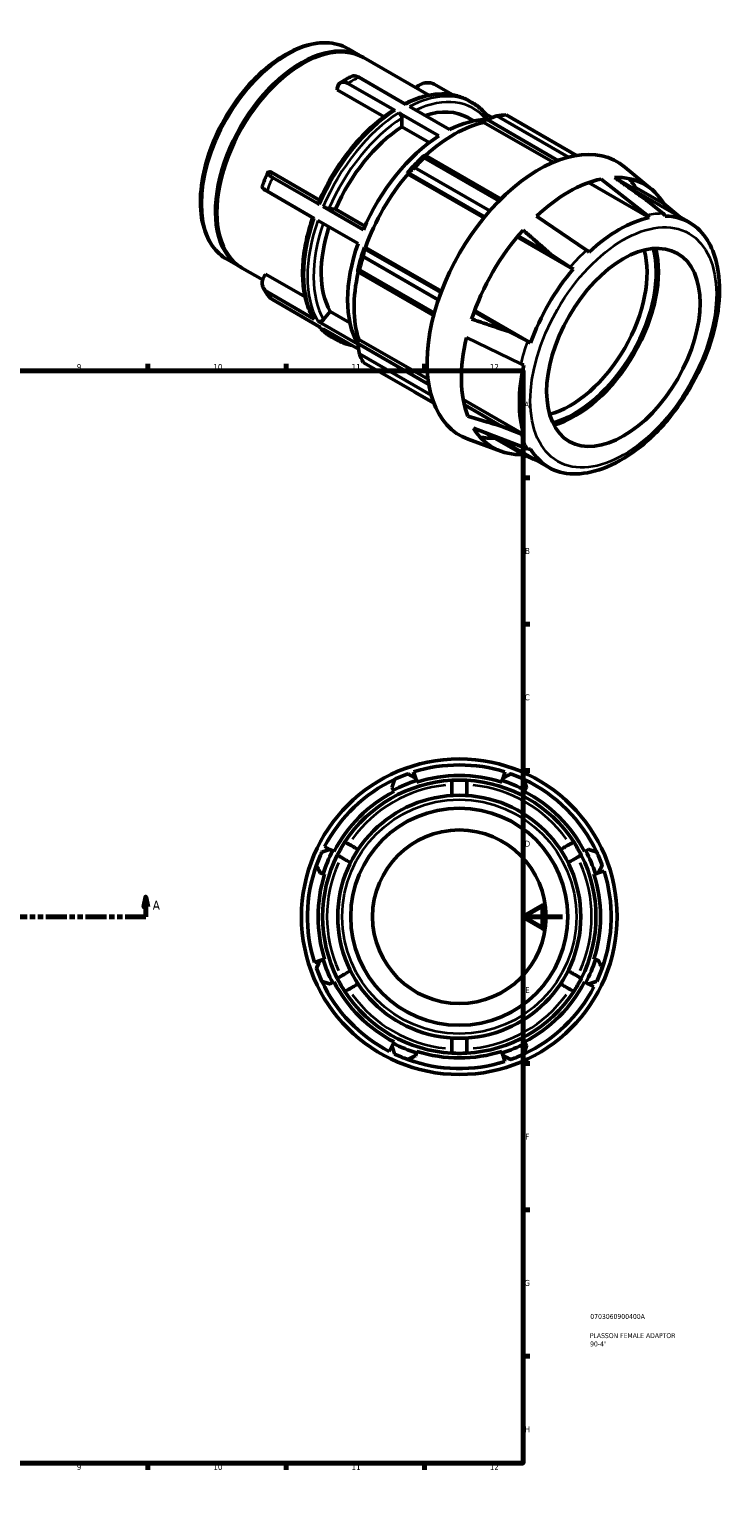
# Model space of a CAD drawing. Header units: millimetres. Extents: x -42 to 924, y -56 to 747.
# Tile 3 of 3: x 571 to 924, y 0 to 747. Entities that reach past the tile are written whole.
import ezdxf

# ---------------------------------------------------------------- set-up
doc = ezdxf.new("R2010")
doc.units = ezdxf.units.MM
doc.linetypes.add('DOUBLE_DASH_CHAIN', pattern=[1.2403, 0.6614, -0.0827, 0.1654, -0.0827, 0.1654, -0.0827])
for name, color, linetype, lineweight in [('Border (ANSI)', 7, 'Continuous', 70), ('Section Line (ANSI)', 7, 'DOUBLE_DASH_CHAIN', 70), ('Title (ISO)', 7, 'Continuous', 50), ('Visible (ANSI)', 7, 'Continuous', 50), ('Visible Narrow (ANSI)', 7, 'Continuous', 35)]:
    doc.layers.add(name, color=color, linetype=linetype, lineweight=lineweight)
doc.styles.add('Label Text (ANSI)', font='tahoma.ttf')
doc.styles.add('Note Text (ANSI)', font='tahoma.ttf')
doc.styles.add('Note Text (ISO)', font='tahoma.ttf')

# ---------------------------------------------------------------- blocks, each defined once
blk = doc.blocks.new('Borders Default Border')
at = {"layer": 'Border (ANSI)'}
for p, q in [((70.08, 574), (70.08, 577.45)), ((140.17, 574), (140.17, 577.45)), ((210.25, 574), (210.25, 577.45)), ((280.33, 574), (280.33, 577.45)), ((350.42, 574), (350.42, 577.45)), ((490.58, 574), (490.58, 577.45)), ((560.67, 574), (560.67, 577.45)), ((630.75, 574), (630.75, 577.45)), ((700.83, 574), (700.83, 577.45)), ((770.92, 574), (770.92, 577.45)), ((20, 519.75), (16.55, 519.75)), ((821, 519.75), (824.45, 519.75)), ((20, 445.5), (16.55, 445.5)), ((821, 445.5), (824.45, 445.5)), ((20, 371.25), (16.55, 371.25)), ((821, 371.25), (824.45, 371.25)), ((20, 222.75), (16.55, 222.75)), ((821, 222.75), (824.45, 222.75)), ((20, 148.5), (16.55, 148.5)), ((821, 148.5), (824.45, 148.5)), ((20, 74.25), (16.55, 74.25)), ((821, 74.25), (824.45, 74.25)), ((70.08, 20), (70.08, 16.55)), ((140.17, 20), (140.17, 16.55)), ((210.25, 20), (210.25, 16.55)), ((280.33, 20), (280.33, 16.55)), ((350.42, 20), (350.42, 16.55)), ((490.58, 20), (490.58, 16.55)), ((560.67, 20), (560.67, 16.55)), ((630.75, 20), (630.75, 16.55)), ((700.83, 20), (700.83, 16.55)), ((770.92, 20), (770.92, 16.55))]:
    blk.add_line(p, q, dxfattribs=at)
at = {"layer": 'Border (ANSI)', "flags": 128}
for points in [[(420.5, 594), (420.5, 574), (414.73, 584), (426.27, 584), (420.5, 574)], [(20, 20), (20, 574), (821, 574), (821, 20), (20, 20)], [(0, 297), (20, 297), (10, 302.77), (10, 291.23), (20, 297)], [(841, 297), (821, 297), (831, 302.77), (831, 291.23), (821, 297)], [(420.5, 0), (420.5, 20), (414.73, 10), (426.27, 10), (420.5, 20)]]:
    blk.add_lwpolyline(points, dxfattribs=at)
at = {"layer": 'Border (ANSI)', "attachment_point": 7, "style": 'Note Text (ANSI)'}
for s, insert, char_height in [('1', (34.35, 574.4), 3.05), ('2', (104.2, 574.4), 3.05), ('3', (174.26, 574.34), 3.05), ('4', (244.23, 574.4), 3.05), ('5', (314.48, 574.34), 3.05), ('6', (384.49, 574.34), 3.05), ('7', (454.6, 574.4), 3.05), ('8', (524.63, 574.33), 3.05), ('9', (594.7, 574.34), 3.05), ('10', (663.96, 574.34), 3.048), ('11', (734.04, 574.4), 3.048), ('12', (804.13, 574.4), 3.048), ('A', (16.78, 555.35), 3.05), ('A', (821.63, 555.35), 3.05), ('B', (17.15, 481.1), 3.05), ('B', (821.99, 481.1), 3.05), ('C', (16.95, 406.8), 3.05), ('C', (821.8, 406.8), 3.05), ('D', (16.96, 332.6), 3.05), ('D', (821.81, 332.6), 3.05), ('E', (17.21, 258.35), 3.05), ('E', (822.05, 258.35), 3.05), ('F', (17.29, 184.1), 3.05), ('F', (822.14, 184.1), 3.05), ('G', (16.81, 109.79), 3.05), ('G', (821.66, 109.79), 3.05), ('H', (16.97, 35.6), 3.05), ('H', (821.81, 35.6), 3.05), ('1', (34.35, 16.55), 3.05), ('2', (104.2, 16.55), 3.05), ('3', (174.26, 16.49), 3.05), ('4', (244.23, 16.55), 3.05), ('5', (314.48, 16.49), 3.05), ('6', (384.49, 16.49), 3.05), ('7', (454.6, 16.55), 3.05), ('8', (524.63, 16.48), 3.05), ('9', (594.7, 16.49), 3.05), ('10', (663.96, 16.49), 3.048), ('11', (734.04, 16.55), 3.048), ('12', (804.13, 16.55), 3.048)]:
    blk.add_mtext(s, dxfattribs=dict(at, insert=insert, char_height=char_height))
blk = doc.blocks.new('Title Blocks ISO')
at = {"layer": 'Title (ISO)', "color": 232, "true_color": 0xca0064, "style": 'Note Text (ISO)'}
for tag, p in [('PART_NUMBER_001', (34.08, 73.13)), ('DESCRIPTION_001', (33.84, 63.4)), ('DESCRIPTION_002', (33.98, 59.18))]:
    blk.add_attdef(tag, p, '', height=2.5, dxfattribs=at)
blk = doc.blocks.new('2dTransSection0')
at = {"layer": 'Section Line (ANSI)', "linetype": 'Continuous'}
for p, q in [((277.38, 307.11), (276.38, 302.11)), ((277.38, 302.11), (277.38, 307.11)), ((278.38, 302.11), (277.38, 307.11)), ((629.68, 307.11), (628.68, 302.11)), ((629.68, 302.11), (629.68, 307.11)), ((630.68, 302.11), (629.68, 307.11)), ((276.38, 302.11), (278.38, 302.11)), ((277.38, 297.11), (277.38, 302.11)), ((628.68, 302.11), (630.68, 302.11)), ((629.68, 297.11), (629.68, 302.11)), ((277.38, 297.11), (287.89, 297.11)), ((619.18, 297.11), (629.68, 297.11))]:
    blk.add_line(p, q, dxfattribs=at)
at = {"layer": 'Section Line (ANSI)', "linetype": 'DOUBLE_DASH_CHAIN', "ltscale": 16.210289}
blk.add_line((277.38, 297.11), (629.68, 297.11), dxfattribs=at)
at = {"layer": 'Section Line (ANSI)', "linetype": 'Continuous', "flags": 128}
for points in [[(278.38, 302.11), (277.38, 307.11), (276.38, 302.11), (278.38, 302.11)], [(630.68, 302.11), (629.68, 307.11), (628.68, 302.11), (630.68, 302.11)]]:
    blk.add_lwpolyline(points, dxfattribs=at)
at = {"layer": 'Section Line (ANSI)'}
for points in [[(278.38, 302.11), (277.38, 307.11), (276.38, 302.11), (278.38, 302.11)], [(630.68, 302.11), (629.68, 307.11), (628.68, 302.11), (630.68, 302.11)]]:
    blk.add_solid(points, dxfattribs=at)
at = {"layer": 'Section Line (ANSI)', "char_height": 4.57, "attachment_point": 7, "style": 'Label Text (ANSI)'}
for insert in [(270.02, 300.61), (633.15, 300.61)]:
    blk.add_mtext('A', dxfattribs=dict(at, insert=insert))

msp = doc.modelspace()

# ---------------------------------------------------------------- linework, layer by layer
at = {"layer": 'Visible (ANSI)'}
for p, q in [((732.305, 737.29), (739.305, 733.258)), ((740.012, 732.851), (773.22, 713.728)), ((708.751, 729.529), (709.104, 729.733)), ((756.118, 705.926), (732.187, 719.707)), ((761.563, 709.061), (737.632, 722.842)), ((785.283, 713.941), (775.92, 719.333)), ((750.469, 702.873), (726.743, 716.536)), ((793.423, 710.979), (795.221, 709.944)), ((778.291, 693.158), (757.916, 704.891)), ((763.361, 708.026), (783.735, 696.293)), ((792.934, 702.376), (795.849, 700.697)), ((805.313, 702.407), (801.868, 704.39)), ((843.994, 682.354), (807.625, 703.298)), ((812.379, 703.758), (848.075, 683.202)), ((759.472, 697.689), (759.472, 702.193)), ((773.345, 689.699), (759.472, 697.689)), ((801.149, 699.933), (801.313, 700.628)), ((801.149, 699.933), (836.255, 679.717)), ((801.313, 700.628), (802.729, 701.39)), ((801.433, 701.418), (801.855, 701.943)), ((802.729, 701.39), (838.685, 680.684)), ((771.294, 683.287), (770.532, 682.902)), ((770.753, 682.064), (808.766, 660.174)), ((809.738, 661.149), (771.294, 683.287)), ((693.178, 674.802), (717.831, 660.605)), ((762.29, 674.209), (762.876, 674.409)), ((762.541, 673.795), (762.29, 674.209)), ((762.541, 673.795), (801.092, 651.595)), ((762.876, 674.409), (801.541, 652.143)), ((804.075, 655.124), (766, 677.051)), ((886.239, 665.974), (872.614, 677.308)), ((715.107, 651.299), (691.177, 665.08)), ((717.829, 658.319), (693.899, 672.1)), ((854.136, 669.42), (884.952, 651.674)), ((860.536, 671.257), (883.833, 652.888)), ((877.687, 666.033), (868.213, 671.489)), ((874.908, 666.721), (905.461, 649.127)), ((877.404, 665.284), (878.042, 666.972)), ((878.042, 666.972), (892.459, 658.67)), ((892.05, 653.684), (883.795, 660.37)), ((892.459, 658.67), (900.69, 651.874)), ((665.714, 654.794), (665.714, 654.386)), ((737.28, 638.531), (716.905, 650.264)), ((740.002, 645.55), (719.628, 657.283)), ((722.533, 656.264), (725.907, 655.955)), ((725.907, 655.955), (740.801, 647.378)), ((853.143, 635.215), (827.791, 652.4)), ((740.648, 635.909), (740.525, 636.51)), ((740.525, 636.51), (741.008, 636.498)), ((779.316, 613.641), (740.648, 635.909)), ((741.008, 636.498), (779.563, 614.296)), ((817.959, 641.882), (846.344, 625.536)), ((818.413, 642.427), (835.525, 632.573)), ((670.824, 630.527), (677.824, 626.495)), ((739.927, 631.892), (778.005, 609.964)), ((835.525, 632.573), (844.926, 626.547)), ((678.532, 626.088), (688.94, 620.094)), ((690.455, 622.972), (710.471, 611.446)), ((737.111, 625.015), (737.161, 624.168)), ((737.161, 624.168), (775.612, 602.026)), ((775.975, 603.37), (737.958, 625.262)), ((715.107, 600.183), (691.177, 613.963)), ((717.829, 596.299), (693.899, 610.079)), ((737.216, 587.451), (716.905, 599.147)), ((719.81, 599.929), (723.184, 604.124)), ((723.184, 604.124), (733.165, 598.377)), ((813.297, 594.073), (796.186, 603.926)), ((796.429, 604.583), (824.811, 588.239)), ((737.598, 584.915), (719.628, 595.263)), ((724.257, 590.871), (726.055, 589.836)), ((792.236, 590.818), (819.821, 577.499)), ((823.225, 588.961), (813.297, 594.073)), ((737.111, 589.427), (737.63, 589.915)), ((737.161, 587.823), (737.111, 589.427)), ((773.149, 567.099), (737.161, 587.823)), ((737.63, 589.915), (772.776, 569.676)), ((737.958, 582.631), (774.349, 561.675)), ((775.656, 557.694), (739.927, 578.269)), ((766, 563.138), (775.713, 557.545)), ((790.647, 559.385), (821.433, 541.656)), ((809.81, 545.988), (791.198, 556.706)), ((819.821, 542.017), (809.81, 545.988)), ((809.77, 533.184), (793.128, 539.279)), ((795.868, 544.912), (823.225, 534.476)), ((801.149, 542.897), (806.558, 539.783)), ((806.443, 540.877), (833.99, 525.015)), ((806.558, 539.783), (820.974, 531.481)), ((766.416, 367.607), (765.49, 370.544)), ((766.879, 366.138), (766.416, 367.607)), ((767.111, 365.404), (766.879, 366.138)), ((810.41, 366.138), (810.178, 365.404)), ((810.873, 367.607), (810.41, 366.138)), ((811.799, 370.544), (810.873, 367.607)), ((754.512, 362.676), (755.223, 361.31)), ((755.223, 361.31), (755.579, 360.627)), ((821.71, 360.627), (822.066, 361.31)), ((822.066, 361.31), (822.777, 362.676)), ((723.077, 331.241), (720.345, 332.663)), ((724.443, 330.53), (723.077, 331.241)), ((725.126, 330.174), (724.443, 330.53)), ((852.846, 330.53), (852.163, 330.174)), ((854.212, 331.241), (852.846, 330.53)), ((718.146, 319.336), (719.614, 318.873)), ((719.614, 318.873), (720.349, 318.642)), ((856.94, 318.642), (857.675, 318.873)), ((857.675, 318.873), (859.143, 319.336)), ((859.143, 319.336), (862.081, 320.262)), ((718.146, 274.88), (715.208, 273.954)), ((719.614, 275.343), (718.146, 274.88)), ((720.349, 275.575), (719.614, 275.343)), ((857.675, 275.343), (856.94, 275.575)), ((859.143, 274.88), (857.675, 275.343)), ((723.077, 262.976), (724.443, 263.687)), ((724.443, 263.687), (725.126, 264.042)), ((852.163, 264.042), (852.846, 263.687)), ((852.846, 263.687), (854.212, 262.976)), ((854.212, 262.976), (856.944, 261.553)), ((755.223, 232.906), (754.512, 231.54)), ((755.579, 233.589), (755.223, 232.906)), ((822.066, 232.906), (821.71, 233.589)), ((822.777, 231.54), (822.066, 232.906)), ((754.512, 231.54), (753.09, 228.808)), ((766.416, 226.609), (766.879, 228.078)), ((766.879, 228.078), (767.111, 228.812)), ((810.178, 228.812), (810.41, 228.078)), ((810.41, 228.078), (810.873, 226.609)), ((810.873, 226.609), (811.799, 223.672))]:
    msp.add_line(p, q, dxfattribs=at)
for radius in [80.038, 61.6, 55.036, 44]:
    msp.add_circle((788.645, 297.108), radius, dxfattribs=at)
for radius, start, end in [(77, 72.5, 107.5), (77, 115.208016, 152.5), (69.3, 93.184739, 146.815261), (72.38, 107.5, 117.5), (77, 109.791984, 115.208016), (71.61, 72.5, 107.5), (69.3, 86.815261, 93.184739), (69.3, 33.184739, 86.815261), (72.38, 62.5, 72.5), (77, 64.791984, 70.208016), (77, 25.208016, 64.791984), (71.61, 117.5, 152.5), (71.61, 27.5, 62.5), (77, 154.791984, 160.208016), (72.38, 152.5, 162.5), (69.3, 146.815261, 153.184739), (69.3, 26.815261, 33.184739), (72.38, 17.5, 27.5), (77, 19.791984, 25.208016), (77, 160.208016, 197.5), (69.3, 153.184739, 206.815261), (69.3, 333.184739, 26.815261), (71.61, 162.5, 197.5), (71.61, 342.5, 17.5), (77, 340.208016, 17.5), (77, 199.791984, 205.208016), (72.38, 197.5, 207.5), (72.38, 332.5, 342.5), (77, 334.791984, 340.208016), (77, 205.208016, 242.5), (71.61, 207.5, 242.5), (69.3, 206.815261, 213.184739), (77, 295.208016, 332.5), (71.61, 297.5, 332.5), (69.3, 326.815261, 333.184739), (69.3, 213.184739, 266.815261), (69.3, 273.184739, 326.815261), (72.38, 242.5, 252.5), (72.38, 287.5, 297.5), (77, 244.791984, 250.208016), (77, 250.208016, 287.5), (71.61, 252.5, 287.5), (69.3, 266.815261, 273.184739), (77, 289.791984, 295.208016)]:
    msp.add_arc((788.645, 297.108), radius, start, end, dxfattribs=at)
for centre, major_axis, ratio, start_param, end_param in [((708.565, 679.877), (30.74, 53.382), 0.5780931, 6.2717282, 9.4362351), ((709.272, 679.47), (30.74, 53.382), 0.5780931, 0, 3.1415927), ((708.918, 679.673), (-30.491, -52.948), 0.5780931, 3.9289246, 5.4958533), ((762.194, 648.994), (30.74, 53.382), 0.5780931, 0, 0.5736797), ((789.189, 633.448), (38.425, 66.727), 0.5780931, 0.3435016, 0.4380292), ((762.194, 648.994), (-30.74, -53.382), 0.5780931, 3.9875979, 4.9097139), ((785.922, 635.33), (35.736, 62.056), 0.5780931, 0.4780318, 1.0719493), ((781.013, 638.157), (34.583, 60.054), 0.5780931, 0.3208266, 0.7278803), ((781.013, 638.157), (-34.583, -60.054), 0.5780931, 3.9806413, 4.9166705), ((828.879, 610.592), (39.941, 69.359), 0.5780931, 6.1834507, 9.5245126), ((785.922, 635.33), (-36.12, -62.723), 0.5780931, 4.2304897, 4.4050227), ((789.189, 633.448), (38.425, 66.727), 0.5780931, 1.1288997, 1.2234273), ((785.922, 635.33), (35.736, 62.056), 0.5780931, 1.26343, 1.8742952), ((844.164, 601.791), (38.425, 66.727), 0.5780931, 5.975819, 6.6266869), ((844.164, 601.791), (38.425, 66.727), 0.5780931, 0.4780318, 1.0888971), ((829.747, 610.093), (38.425, 66.727), 0.5780931, 5.975819, 6.0952133), ((869.725, 587.071), (-35.736, -62.056), 0.5780931, 3.6196245, 4.2304897), ((882.133, 648.286), (1.137, -5.381), 0.7245022, 2.0906756, 2.4260623), ((889.731, 649.022), (0.143, 5.498), 0.7786782, 5.4089825, 5.7443693), ((869.725, 587.071), (35.736, 62.056), 0.5780931, 5.975819, 6.5866842), ((762.194, 648.994), (-30.74, -53.382), 0.5780931, 5.0689191, 5.9569114), ((844.164, 601.791), (-38.425, -66.727), 0.5780931, 4.36502, 5.0558906), ((781.013, 638.157), (-34.583, -60.054), 0.5780931, 5.0278388, 5.9602887), ((785.922, 635.33), (-36.12, -62.723), 0.5780931, 5.0158879, 5.1904208), ((844.956, 601.335), (-27.447, -47.662), 0.5780931, 0.5095539, 2.6320388), ((847.289, 599.991), (29.094, 50.522), 0.5780931, 3.6487244, 5.7760535), ((847.289, 599.991), (29.881, 51.89), 0.5780931, 3.6705838, 5.7541942), ((853.76, 631.947), (-3.768, 4.007), 0.3781723, 4.9118276, 5.2472143), ((909.794, 637.379), (4.7, 2.857), 0.7777293, 6.2117733, 6.372036), ((789.189, 633.448), (38.425, 66.727), 0.5780931, 1.9142979, 2.0088255), ((785.922, 635.33), (35.736, 62.056), 0.5780931, 2.0656152, 2.6596934), ((869.725, 587.071), (-35.736, -62.056), 0.5780931, 4.4050227, 5.0158879), ((846.163, 623.933), (4.193, -3.56), 0.2468715, 1.7349883, 2.070375), ((844.164, 601.791), (-38.425, -66.727), 0.5780931, 5.1904208, 5.8412887), ((826.1, 589.183), (-5.179, 1.852), 0.2438619, 1.0718013, 1.4071881), ((789.189, 633.448), (-38.425, -66.727), 0.5780931, 5.8412887, 5.9358163), ((869.725, 587.071), (-35.736, -62.056), 0.5780931, 5.1904208, 5.8012861), ((822.953, 578.587), (5.353, -1.262), 0.3753731, 4.1785453, 4.5139321), ((844.164, 601.791), (-38.425, -66.727), 0.5780931, 5.975819, 6.6266869), ((829.747, 610.093), (-38.425, -66.727), 0.5780931, 0.187972, 0.3435016), ((822.953, 545.782), (-5.233, -1.693), 0.723045, 0.7189287, 1.0543155), ((826.1, 538.81), (4.7, 2.857), 0.7777293, 3.6848201, 4.0202069), ((869.725, 587.071), (-35.736, -62.056), 0.5780931, 5.975819, 6.5866842), ((846.163, 527.168), (-0.143, -5.498), 0.7786782, 6.1886715, 6.3590087)]:
    msp.add_ellipse(centre, major_axis=major_axis, ratio=ratio, start_param=start_param, end_param=end_param, dxfattribs=at)
msp.add_ellipse((871.836, 585.855), major_axis=(-27.447, -47.662), ratio=0.5780931, dxfattribs=at)
for points, knots in [([(732.305, 737.29), (729.009, 739.188), (725.223, 740.215), (716.989, 740.482), (712.52, 739.655), (703.281, 736.192), (698.502, 733.486), (689.212, 726.487), (684.704, 722.188), (676.423, 712.456), (672.65, 707.029), (666.201, 695.589), (663.525, 689.578), (659.533, 677.551), (658.219, 671.538), (657.11, 660.087), (657.318, 654.652), (659.299, 644.932), (661.067, 640.637), (665.562, 634.394), (668.01, 632.147), (670.824, 630.527)], [5.4997209, 5.4997209, 5.4997209, 5.4997209, 5.7988436, 5.7988436, 6.110941, 6.110941, 6.4355427, 6.4355427, 6.761469, 6.761469, 7.0863927, 7.0863927, 7.4109068, 7.4109068, 7.7359143, 7.7359143, 8.0619086, 8.0619086, 8.3859211, 8.3859211, 8.6413135, 8.6413135, 8.6413135, 8.6413135]), ([(726.743, 716.536), (726.743, 716.925), (726.776, 717.332), (726.919, 718.082), (727.029, 718.427), (727.286, 718.998), (727.457, 719.277), (727.865, 719.748), (728.101, 719.94), (728.576, 720.216), (728.859, 720.326), (729.468, 720.446), (729.794, 720.456), (730.415, 720.397), (730.767, 720.321), (731.485, 720.073), (731.852, 719.9), (732.187, 719.707)], [-1.1413512, -1.1413512, -1.1413512, -1.1413512, -0.9984562, -0.9984562, -0.8555612, -0.8555612, -0.7128272, -0.7128272, -0.5700931, -0.5700931, -0.4275134, -0.4275134, -0.2849337, -0.2849337, -0.1424669, -0.1424669, 0, 0, 0, 0]), ([(728.241, 720.018), (728.615, 720.258), (728.989, 720.494), (729.741, 720.957), (730.117, 721.183), (730.871, 721.628), (731.249, 721.846), (732.007, 722.272), (732.386, 722.48), (733.146, 722.888), (733.527, 723.087), (733.909, 723.282)], [6.22560918, 6.22560918, 6.22560918, 6.22560918, 6.24858591, 6.24858591, 6.27156264, 6.27156264, 6.29453937, 6.29453937, 6.3175161, 6.3175161, 6.34049283, 6.34049283, 6.34049283, 6.34049283]), ([(737.632, 722.842), (737.296, 723.035), (736.929, 723.208), (736.211, 723.457), (735.86, 723.532), (735.239, 723.592), (734.913, 723.582), (734.356, 723.472), (734.118, 723.387), (733.909, 723.281)], [0, 0, 0, 0, 0.14246687, 0.14246687, 0.28493374, 0.28493374, 0.42751343, 0.42751343, 0.54575548, 0.54575548, 0.54575548, 0.54575548]), ([(766.617, 717.531), (766.67, 717.581), (766.724, 717.632), (767.163, 718.028), (767.578, 718.344), (768.374, 718.866), (768.828, 719.119), (769.764, 719.542), (770.246, 719.711), (771.133, 719.95), (771.62, 720.041), (772.582, 720.129), (773.057, 720.125), (773.9, 720.045), (774.347, 719.961), (775.189, 719.701), (775.585, 719.526), (775.92, 719.333)], [-1.0188804, -1.0188804, -1.0188804, -1.0188804, -0.9984562, -0.9984562, -0.8555612, -0.8555612, -0.7128272, -0.7128272, -0.5700931, -0.5700931, -0.4275134, -0.4275134, -0.2849337, -0.2849337, -0.1424669, -0.1424669, 0, 0, 0, 0]), ([(793.423, 710.979), (791.633, 712.01), (789.713, 712.815), (785.676, 713.951), (783.558, 714.283), (779.187, 714.477), (776.932, 714.341), (772.336, 713.616), (769.994, 713.028), (765.416, 711.473), (763.183, 710.533), (760.949, 709.415)], [5.49972085, 5.49972085, 5.49972085, 5.49972085, 5.6452004, 5.6452004, 5.79067994, 5.79067994, 5.93615948, 5.93615948, 6.08163902, 6.08163902, 6.21794451, 6.21794451, 6.21794451, 6.21794451]), ([(802.03, 704.199), (801.639, 704.665), (801.234, 705.116), (800.399, 705.985), (799.969, 706.403), (799.083, 707.206), (798.628, 707.59), (797.694, 708.324), (797.215, 708.673), (796.235, 709.336), (795.733, 709.649), (795.221, 709.944)], [5.29164264, 5.29164264, 5.29164264, 5.29164264, 5.33325828, 5.33325828, 5.37487392, 5.37487392, 5.41648957, 5.41648957, 5.45810521, 5.45810521, 5.49972085, 5.49972085, 5.49972085, 5.49972085]), ([(754.991, 706.015), (751.944, 704.063), (748.926, 701.798), (743.04, 696.721), (740.173, 693.909), (734.682, 687.836), (732.059, 684.574), (727.142, 677.709), (724.848, 674.107), (720.667, 666.683), (718.78, 662.861), (717.128, 658.994)], [0.05613825, 0.05613825, 0.05613825, 0.05613825, 0.24308511, 0.24308511, 0.43003197, 0.43003197, 0.61697883, 0.61697883, 0.80392569, 0.80392569, 0.99087255, 0.99087255, 0.99087255, 0.99087255]), ([(754.991, 706.015), (755, 706.021), (755.009, 706.027), (755.154, 706.111), (755.345, 706.149), (755.7, 706.115), (755.926, 706.037), (756.118, 705.926)], [1.13598788, 1.13598788, 1.13598788, 1.13598788, 1.14143522, 1.14143522, 1.22291151, 1.22291151, 1.30432344, 1.30432344, 1.30432344, 1.30432344]), ([(757.916, 704.891), (758.108, 704.78), (758.334, 704.598), (758.688, 704.224), (758.88, 703.965), (759.151, 703.495), (759.279, 703.199), (759.427, 702.703), (759.472, 702.416), (759.472, 702.193)], [0, 0, 0, 0, 0.08141193, 0.08141193, 0.16288822, 0.16288822, 0.24444512, 0.24444512, 0.32607335, 0.32607335, 0.32607335, 0.32607335]), ([(801.855, 701.943), (802.022, 702.15), (802.173, 702.42), (802.334, 702.887), (802.372, 703.167), (802.336, 703.617), (802.255, 703.865), (802.109, 704.097), (802.071, 704.148), (802.029, 704.198)], [-0.32607335, -0.32607335, -0.32607335, -0.32607335, -0.24444512, -0.24444512, -0.16288822, -0.16288822, -0.08141193, -0.08141193, -0.05843472, -0.05843472, -0.05843472, -0.05843472]), ([(688.711, 667.419), (688.875, 667.891), (689.043, 668.362), (689.385, 669.305), (689.56, 669.775), (689.917, 670.716), (690.1, 671.185), (690.471, 672.123), (690.66, 672.592), (691.046, 673.528), (691.243, 673.995), (691.442, 674.461)], [5.17780109, 5.17780109, 5.17780109, 5.17780109, 5.20109193, 5.20109193, 5.22438277, 5.22438277, 5.2476736, 5.2476736, 5.27096444, 5.27096444, 5.29425528, 5.29425528, 5.29425528, 5.29425528]), ([(693.899, 672.1), (693.563, 672.293), (693.225, 672.501), (692.631, 672.904), (692.374, 673.097), (691.977, 673.434), (691.799, 673.609), (691.542, 673.927), (691.464, 674.071), (691.401, 674.307), (691.41, 674.421), (691.531, 674.607), (691.643, 674.679), (691.924, 674.778), (692.12, 674.814), (692.601, 674.839), (692.886, 674.829), (693.178, 674.802)], [0, 0, 0, 0, 0.1424669, 0.1424669, 0.2849337, 0.2849337, 0.4275134, 0.4275134, 0.5700931, 0.5700931, 0.7128272, 0.7128272, 0.8555612, 0.8555612, 0.9984562, 0.9984562, 1.1413512, 1.1413512, 1.1413512, 1.1413512]), ([(688.712, 667.419), (688.686, 667.343), (688.687, 667.258), (688.742, 667.052), (688.82, 666.908), (689.076, 666.589), (689.254, 666.415), (689.652, 666.078), (689.908, 665.884), (690.503, 665.482), (690.841, 665.273), (691.177, 665.08)], [-0.67633043, -0.67633043, -0.67633043, -0.67633043, -0.57009313, -0.57009313, -0.42751343, -0.42751343, -0.28493374, -0.28493374, -0.14246687, -0.14246687, 0, 0, 0, 0]), ([(717.13, 658.993), (717.119, 658.97), (717.117, 658.943), (717.143, 658.849), (717.223, 658.748), (717.451, 658.556), (717.638, 658.429), (717.829, 658.319)], [-0.19620094, -0.19620094, -0.19620094, -0.19620094, -0.16288822, -0.16288822, -0.08141193, -0.08141193, 0, 0, 0, 0]), ([(714.327, 651.749), (713.001, 647.921), (711.917, 644.088), (710.257, 636.461), (709.69, 632.67), (709.122, 625.326), (709.122, 621.773), (709.698, 615.022), (710.275, 611.822), (712.005, 605.884), (713.158, 603.145), (714.592, 600.69)], [1.10700233, 1.10700233, 1.10700233, 1.10700233, 1.29053311, 1.29053311, 1.47756457, 1.47756457, 1.66459603, 1.66459603, 1.8516275, 1.8516275, 2.03865896, 2.03865896, 2.03865896, 2.03865896]), ([(719.628, 657.283), (719.819, 657.173), (720.084, 657.039), (720.566, 656.823), (720.869, 656.703), (721.376, 656.525), (721.67, 656.436), (722.125, 656.323), (722.366, 656.279), (722.533, 656.264)], [0, 0, 0, 0, 0.08141193, 0.08141193, 0.16288822, 0.16288822, 0.24444512, 0.24444512, 0.32607335, 0.32607335, 0.32607335, 0.32607335]), ([(846.02, 521.669), (851.064, 521.538), (856.313, 522.526), (867.239, 526.561), (872.926, 529.777), (883.944, 538.074), (889.268, 543.179), (898.982, 554.69), (903.375, 561.086), (910.836, 574.547), (913.905, 581.607), (918.426, 595.751), (919.872, 602.832), (920.928, 616.378), (920.532, 622.84), (918.121, 632.902), (916.581, 636.803), (914.493, 640.236)], [2.6616271, 2.6616271, 2.6616271, 2.6616271, 2.9647674, 2.9647674, 3.2936688, 3.2936688, 3.6264763, 3.6264763, 3.9572292, 3.9572292, 4.2871503, 4.2871503, 4.6182223, 4.6182223, 4.9511934, 4.9511934, 5.1923545, 5.1923545, 5.1923545, 5.1923545]), ([(691.177, 613.963), (690.841, 614.157), (690.503, 614.404), (689.908, 614.971), (689.652, 615.292), (689.254, 615.926), (689.076, 616.299), (688.82, 617.088), (688.742, 617.505), (688.678, 618.291), (688.688, 618.733), (688.809, 619.624), (688.921, 620.075), (689.202, 620.893), (689.398, 621.336), (689.878, 622.194), (690.164, 622.609), (690.455, 622.972)], [0, 0, 0, 0, 0.1424669, 0.1424669, 0.2849337, 0.2849337, 0.4275134, 0.4275134, 0.5700931, 0.5700931, 0.7128272, 0.7128272, 0.8555612, 0.8555612, 0.9984562, 0.9984562, 1.1413512, 1.1413512, 1.1413512, 1.1413512]), ([(692.565, 611.191), (692.328, 611.473), (692.095, 611.76), (691.641, 612.342), (691.418, 612.637), (690.983, 613.236), (690.77, 613.54), (690.355, 614.155), (690.152, 614.467), (689.756, 615.098), (689.562, 615.417), (689.374, 615.74)], [4.13295816, 4.13295816, 4.13295816, 4.13295816, 4.15534873, 4.15534873, 4.17773931, 4.17773931, 4.20012988, 4.20012988, 4.22252046, 4.22252046, 4.24491103, 4.24491103, 4.24491103, 4.24491103]), ([(692.565, 611.191), (692.677, 611.057), (692.799, 610.927), (693.225, 610.52), (693.563, 610.273), (693.899, 610.079)], [-0.20439854, -0.20439854, -0.20439854, -0.20439854, -0.14246687, -0.14246687, 0, 0, 0, 0]), ([(714.593, 600.69), (714.6, 600.677), (714.607, 600.665), (714.728, 600.472), (714.915, 600.293), (715.107, 600.183)], [-0.086807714, -0.086807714, -0.086807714, -0.086807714, -0.081411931, -0.081411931, 0, 0, 0, 0]), ([(716.905, 599.147), (717.097, 599.037), (717.362, 598.955), (717.844, 598.909), (718.146, 598.937), (718.653, 599.073), (718.948, 599.206), (719.402, 599.504), (719.644, 599.722), (719.81, 599.929)], [0, 0, 0, 0, 0.08141193, 0.08141193, 0.16288822, 0.16288822, 0.24444512, 0.24444512, 0.32607335, 0.32607335, 0.32607335, 0.32607335]), ([(717.61, 596.425), (717.951, 596.026), (718.302, 595.639), (719.079, 594.83), (719.51, 594.412), (720.395, 593.609), (720.851, 593.225), (721.785, 592.491), (722.263, 592.142), (723.244, 591.479), (723.745, 591.166), (724.257, 590.871)], [2.15577133, 2.15577133, 2.15577133, 2.15577133, 2.19166563, 2.19166563, 2.23328127, 2.23328127, 2.27489691, 2.27489691, 2.31651256, 2.31651256, 2.3581282, 2.3581282, 2.3581282, 2.3581282]), ([(726.055, 589.836), (727.845, 588.805), (729.765, 588), (732.573, 587.21), (733.378, 587.024), (734.195, 586.874)], [2.3581282, 2.3581282, 2.3581282, 2.3581282, 2.50360774, 2.50360774, 2.56048506, 2.56048506, 2.56048506, 2.56048506]), ([(784.795, 366.301), (784.795, 366.301), (784.795, 366.254), (784.795, 366.052), (784.795, 365.897), (784.795, 365.533), (784.795, 365.291), (784.795, 364.714), (784.795, 364.38), (784.795, 363.708), (784.795, 363.307), (784.795, 362.444), (784.795, 361.981), (784.795, 361.102), (784.795, 360.603), (784.795, 359.584), (784.795, 359.064), (784.795, 358.588)], [0, 0, 0, 0, 0.1424669, 0.1424669, 0.2849337, 0.2849337, 0.4275134, 0.4275134, 0.5700931, 0.5700931, 0.7128272, 0.7128272, 0.8555612, 0.8555612, 0.9984562, 0.9984562, 1.1413512, 1.1413512, 1.1413512, 1.1413512]), ([(792.495, 358.588), (792.495, 359.064), (792.495, 359.584), (792.495, 360.603), (792.495, 361.102), (792.495, 361.981), (792.495, 362.444), (792.495, 363.307), (792.495, 363.708), (792.495, 364.38), (792.495, 364.714), (792.495, 365.291), (792.495, 365.533), (792.495, 365.897), (792.495, 366.052), (792.495, 366.254), (792.495, 366.301), (792.495, 366.301)], [-1.1413512, -1.1413512, -1.1413512, -1.1413512, -0.9984562, -0.9984562, -0.8555612, -0.8555612, -0.7128272, -0.7128272, -0.5700931, -0.5700931, -0.4275134, -0.4275134, -0.2849337, -0.2849337, -0.1424669, -0.1424669, 0, 0, 0, 0]), ([(737.327, 331.182), (736.914, 331.42), (736.464, 331.68), (735.581, 332.19), (735.149, 332.439), (734.388, 332.879), (733.987, 333.11), (733.24, 333.542), (732.893, 333.742), (732.31, 334.078), (732.021, 334.245), (731.522, 334.534), (731.312, 334.655), (730.997, 334.837), (730.862, 334.914), (730.687, 335.015), (730.647, 335.039), (730.647, 335.039)], [-1.1413512, -1.1413512, -1.1413512, -1.1413512, -0.9984562, -0.9984562, -0.8555612, -0.8555612, -0.7128272, -0.7128272, -0.5700931, -0.5700931, -0.4275134, -0.4275134, -0.2849337, -0.2849337, -0.1424669, -0.1424669, 0, 0, 0, 0]), ([(846.642, 335.039), (846.642, 335.039), (846.602, 335.015), (846.427, 334.914), (846.292, 334.837), (845.977, 334.655), (845.767, 334.534), (845.268, 334.245), (844.979, 334.078), (844.396, 333.742), (844.049, 333.542), (843.302, 333.11), (842.901, 332.879), (842.14, 332.439), (841.708, 332.19), (840.825, 331.68), (840.375, 331.42), (839.962, 331.182)], [0, 0, 0, 0, 0.1424669, 0.1424669, 0.2849337, 0.2849337, 0.4275134, 0.4275134, 0.5700931, 0.5700931, 0.7128272, 0.7128272, 0.8555612, 0.8555612, 0.9984562, 0.9984562, 1.1413512, 1.1413512, 1.1413512, 1.1413512]), ([(726.797, 328.37), (726.797, 328.37), (726.837, 328.347), (727.012, 328.246), (727.147, 328.168), (727.462, 327.986), (727.672, 327.865), (728.171, 327.577), (728.46, 327.41), (729.043, 327.074), (729.39, 326.873), (730.137, 326.442), (730.538, 326.211), (731.299, 325.771), (731.731, 325.521), (732.614, 325.012), (733.064, 324.752), (733.477, 324.514)], [0, 0, 0, 0, 0.1424669, 0.1424669, 0.2849337, 0.2849337, 0.4275134, 0.4275134, 0.5700931, 0.5700931, 0.7128272, 0.7128272, 0.8555612, 0.8555612, 0.9984562, 0.9984562, 1.1413512, 1.1413512, 1.1413512, 1.1413512]), ([(843.812, 324.514), (844.225, 324.752), (844.675, 325.012), (845.558, 325.521), (845.99, 325.771), (846.751, 326.211), (847.152, 326.442), (847.899, 326.873), (848.246, 327.074), (848.829, 327.41), (849.118, 327.577), (849.617, 327.865), (849.827, 327.986), (850.142, 328.168), (850.277, 328.246), (850.452, 328.347), (850.492, 328.37), (850.492, 328.37)], [-1.1413512, -1.1413512, -1.1413512, -1.1413512, -0.9984562, -0.9984562, -0.8555612, -0.8555612, -0.7128272, -0.7128272, -0.5700931, -0.5700931, -0.4275134, -0.4275134, -0.2849337, -0.2849337, -0.1424669, -0.1424669, 0, 0, 0, 0]), ([(733.477, 269.703), (733.064, 269.464), (732.614, 269.204), (731.731, 268.695), (731.299, 268.446), (730.538, 268.006), (730.137, 267.775), (729.39, 267.343), (729.043, 267.143), (728.46, 266.806), (728.171, 266.639), (727.672, 266.351), (727.462, 266.23), (727.147, 266.048), (727.012, 265.97), (726.837, 265.869), (726.797, 265.846), (726.797, 265.846)], [-1.1413512, -1.1413512, -1.1413512, -1.1413512, -0.9984562, -0.9984562, -0.8555612, -0.8555612, -0.7128272, -0.7128272, -0.5700931, -0.5700931, -0.4275134, -0.4275134, -0.2849337, -0.2849337, -0.1424669, -0.1424669, 0, 0, 0, 0]), ([(850.492, 265.846), (850.492, 265.846), (850.452, 265.869), (850.277, 265.97), (850.142, 266.048), (849.827, 266.23), (849.617, 266.351), (849.118, 266.639), (848.829, 266.806), (848.246, 267.143), (847.899, 267.343), (847.152, 267.775), (846.751, 268.006), (845.99, 268.446), (845.558, 268.695), (844.675, 269.204), (844.225, 269.464), (843.812, 269.703)], [0, 0, 0, 0, 0.1424669, 0.1424669, 0.2849337, 0.2849337, 0.4275134, 0.4275134, 0.5700931, 0.5700931, 0.7128272, 0.7128272, 0.8555612, 0.8555612, 0.9984562, 0.9984562, 1.1413512, 1.1413512, 1.1413512, 1.1413512]), ([(730.647, 259.177), (730.647, 259.177), (730.687, 259.201), (730.862, 259.302), (730.997, 259.38), (731.312, 259.562), (731.522, 259.683), (732.021, 259.971), (732.31, 260.138), (732.893, 260.474), (733.24, 260.675), (733.987, 261.106), (734.388, 261.337), (735.149, 261.777), (735.581, 262.026), (736.464, 262.536), (736.914, 262.796), (737.327, 263.034)], [0, 0, 0, 0, 0.1424669, 0.1424669, 0.2849337, 0.2849337, 0.4275134, 0.4275134, 0.5700931, 0.5700931, 0.7128272, 0.7128272, 0.8555612, 0.8555612, 0.9984562, 0.9984562, 1.1413512, 1.1413512, 1.1413512, 1.1413512]), ([(839.962, 263.034), (840.375, 262.796), (840.825, 262.536), (841.708, 262.026), (842.14, 261.777), (842.901, 261.337), (843.302, 261.106), (844.049, 260.675), (844.396, 260.474), (844.979, 260.138), (845.268, 259.971), (845.767, 259.683), (845.977, 259.562), (846.292, 259.38), (846.427, 259.302), (846.602, 259.201), (846.642, 259.177), (846.642, 259.177)], [-1.1413512, -1.1413512, -1.1413512, -1.1413512, -0.9984562, -0.9984562, -0.8555612, -0.8555612, -0.7128272, -0.7128272, -0.5700931, -0.5700931, -0.4275134, -0.4275134, -0.2849337, -0.2849337, -0.1424669, -0.1424669, 0, 0, 0, 0]), ([(784.795, 235.629), (784.795, 235.152), (784.795, 234.632), (784.795, 233.613), (784.795, 233.115), (784.795, 232.235), (784.795, 231.773), (784.795, 230.91), (784.795, 230.509), (784.795, 229.836), (784.795, 229.502), (784.795, 228.926), (784.795, 228.684), (784.795, 228.32), (784.795, 228.164), (784.795, 227.962), (784.795, 227.915), (784.795, 227.915)], [-1.1413512, -1.1413512, -1.1413512, -1.1413512, -0.9984562, -0.9984562, -0.8555612, -0.8555612, -0.7128272, -0.7128272, -0.5700931, -0.5700931, -0.4275134, -0.4275134, -0.2849337, -0.2849337, -0.1424669, -0.1424669, 0, 0, 0, 0]), ([(792.495, 227.915), (792.495, 227.915), (792.495, 227.962), (792.495, 228.164), (792.495, 228.32), (792.495, 228.684), (792.495, 228.926), (792.495, 229.502), (792.495, 229.836), (792.495, 230.509), (792.495, 230.91), (792.495, 231.773), (792.495, 232.235), (792.495, 233.115), (792.495, 233.613), (792.495, 234.632), (792.495, 235.152), (792.495, 235.629)], [0, 0, 0, 0, 0.1424669, 0.1424669, 0.2849337, 0.2849337, 0.4275134, 0.4275134, 0.5700931, 0.5700931, 0.7128272, 0.7128272, 0.8555612, 0.8555612, 0.9984562, 0.9984562, 1.1413512, 1.1413512, 1.1413512, 1.1413512])]:
    msp.add_open_spline(points, degree=3, knots=knots, dxfattribs=at)
for points, weights in [([(802.729, 701.39), (805.106, 702.337), (807.625, 703.298)], [1.00549820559, 1.0104898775, 1.0146773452]), ([(770.753, 682.064), (771.008, 682.701), (771.294, 683.287)], [1.0146773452, 1.0104898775, 1.00549820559]), ([(762.876, 674.409), (764.385, 675.715), (766, 677.051)], [1.00755436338, 1.01451886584, 1.02069760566]), ([(867.353, 672.101), (875.894, 666.028), (883.795, 660.37)], [1.0023481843, 1.00246881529, 1.00177102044]), ([(835.525, 632.573), (828.55, 638.765), (820.974, 645.393)], [1.00177102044, 1.00246881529, 1.0023481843]), ([(739.927, 631.892), (740.274, 633.953), (740.648, 635.909)], [1.02069760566, 1.01451886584, 1.00755436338]), ([(737.161, 624.168), (737.53, 624.716), (737.958, 625.262)], [1.00549820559, 1.0104898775, 1.0146773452]), ([(794.901, 600.234), (804.439, 597.003), (813.297, 594.073)], [1.0023481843, 1.00246881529, 1.00177102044]), ([(737.958, 582.631), (737.53, 585.292), (737.161, 587.823)], [1.02069760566, 1.01451886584, 1.00755436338]), ([(766, 563.138), (765.918, 563.244), (765.837, 563.348)], [1.02069760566, 1.02038398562, 1.02006834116]), ([(792.933, 550.973), (801.695, 548.342), (809.81, 545.988)], [1.0023481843, 1.00246881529, 1.00177102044]), ([(820.974, 531.481), (824.383, 530.037), (827.669, 528.655)], [1.0023481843, 1.00240246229, 1.00229104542]), ([(755.85, 366.775), (755.167, 364.684), (754.512, 362.676)], [1.02069760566, 1.01451886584, 1.00755436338]), ([(766.416, 367.607), (764.533, 368.563), (762.572, 369.56)], [1.00549820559, 1.0104898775, 1.0146773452]), ([(814.717, 369.56), (812.756, 368.563), (810.873, 367.607)], [1.0146773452, 1.0104898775, 1.00549820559]), ([(822.777, 362.676), (822.122, 364.684), (821.439, 366.775)], [1.00755436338, 1.01451886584, 1.02069760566]), ([(723.077, 331.241), (721.069, 330.585), (718.977, 329.903)], [1.00549820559, 1.0104898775, 1.0146773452]), ([(858.312, 329.903), (856.22, 330.585), (854.212, 331.241)], [1.02069760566, 1.01451886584, 1.00755436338]), ([(716.193, 323.181), (717.189, 321.219), (718.146, 319.336)], [1.02069760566, 1.01451886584, 1.00755436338]), ([(859.143, 319.336), (860.1, 321.219), (861.096, 323.181)], [1.00549820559, 1.0104898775, 1.0146773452]), ([(718.146, 274.88), (717.189, 272.997), (716.193, 271.035)], [1.00549820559, 1.0104898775, 1.0146773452]), ([(861.096, 271.035), (860.1, 272.997), (859.143, 274.88)], [1.02069760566, 1.01451886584, 1.00755436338]), ([(718.977, 264.313), (721.069, 263.631), (723.077, 262.976)], [1.02069760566, 1.01451886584, 1.00755436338]), ([(854.212, 262.976), (856.22, 263.631), (858.312, 264.313)], [1.00549820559, 1.0104898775, 1.0146773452]), ([(754.512, 231.54), (755.167, 229.533), (755.85, 227.441)], [1.00549820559, 1.0104898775, 1.0146773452]), ([(762.572, 224.657), (764.533, 225.653), (766.416, 226.609)], [1.02069760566, 1.01451886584, 1.00755436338]), ([(810.873, 226.609), (812.756, 225.653), (814.717, 224.657)], [1.00549820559, 1.0104898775, 1.0146773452]), ([(821.439, 227.441), (822.122, 229.533), (822.777, 231.54)], [1.02069760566, 1.01451886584, 1.00755436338])]:
    msp.add_rational_spline(points, weights, degree=2, dxfattribs=at)
at = {"layer": 'Visible Narrow (ANSI)'}
msp.add_circle((788.645, 297.108), 59.4, dxfattribs=at)
for start, end in [(95.960342, 144.039658), (35.960342, 84.039658), (155.960342, 204.039658), (335.960342, 24.039658), (215.960342, 264.039658), (275.960342, 324.039658)]:
    msp.add_arc((788.645, 297.108), 67.1, start, end, dxfattribs=at)
for centre, major_axis, start_param, end_param in [((701.565, 683.908), (-30.74, -53.382), 3.1415927, 6.2831853), ((734.91, 664.706), (34.583, 60.054), 0.7278803, 0.8390486), ((758.84, 650.925), (34.583, 60.054), 0, 0.7278803), ((760.638, 649.89), (34.583, 60.054), 0, 0.7278803), ((762.194, 648.994), (33.485, 58.148), 6.0768608, 6.9734704), ((758.84, 650.925), (34.583, 60.054), 0.8390486, 1.7750778), ((760.638, 649.89), (-34.583, -60.054), 3.9806413, 4.9166705), ((762.194, 648.994), (33.485, 58.148), 0.840873, 1.7732534), ((734.91, 664.706), (34.583, 60.054), 1.7750778, 1.8862462), ((758.84, 650.925), (-34.583, -60.054), 5.0278388, 5.963868), ((760.638, 649.89), (-34.583, -60.054), 5.0278388, 5.963868), ((868.488, 587.783), (36.013, 62.537), 0.3034989, 0.4780318), ((762.194, 648.994), (-33.485, -58.148), 5.0385577, 5.9620436), ((868.488, 587.783), (-36.013, -62.537), 4.2304897, 4.4050227), ((734.91, 664.706), (-34.583, -60.054), 5.963868, 6.0750364), ((758.84, 650.925), (-34.583, -60.054), 6.0750364, 6.2831853), ((760.638, 649.89), (-34.583, -60.054), 6.0750364, 6.2831853), ((868.488, 587.783), (-36.013, -62.537), 5.0158879, 5.1904208), ((868.488, 587.783), (-36.013, -62.537), 5.8012861, 5.975819)]:
    msp.add_ellipse(centre, major_axis=major_axis, ratio=0.5780931, start_param=start_param, end_param=end_param, dxfattribs=at)
msp.add_ellipse((871.836, 585.855), major_axis=(-33.295, -57.818), ratio=0.5780931, dxfattribs=at)

# ---------------------------------------------------------------- block references
msp.add_blockref('Borders Default Border', (0, 0))
msp.add_blockref('Title Blocks ISO', (821, 20)).add_auto_attribs({'PART_NUMBER_001': '0703060900400A', 'DESCRIPTION_001': 'PLASSON FEMALE ADAPTOR', 'DESCRIPTION_002': '90-4"'})
at = {"layer": 'Section Line (ANSI)'}
msp.add_blockref('2dTransSection0', (0, 0), dxfattribs=at)

doc.saveas('drawing.dxf')
